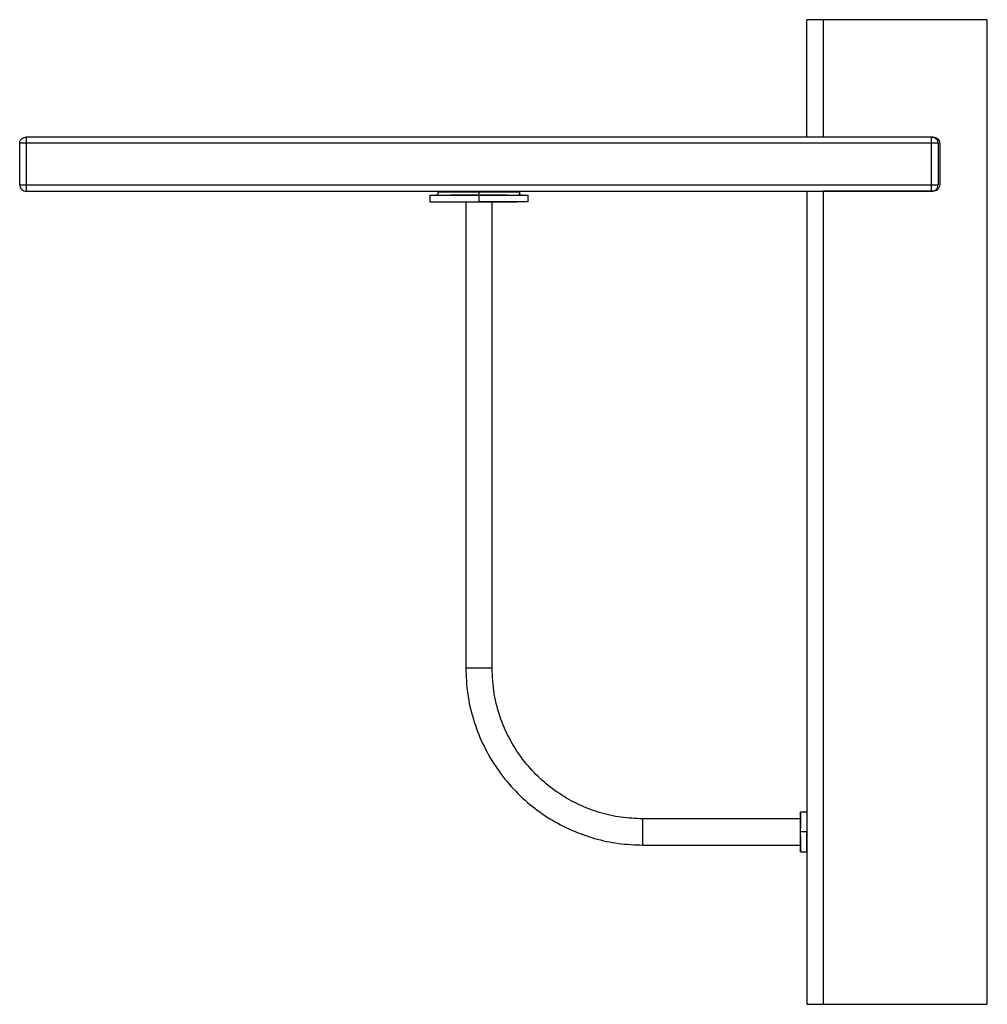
# Paper-space layout '_Right' of a CAD drawing. Header units: millimetres. Extents: x -2718 to -2423, y -248 to 52.
import ezdxf

# ---------------------------------------------------------------- set-up
doc = ezdxf.new("R2010")
doc.units = ezdxf.units.MM

psp = doc.layouts.new('_Right')

# ---------------------------------------------------------------- linework, layer by layer
at = {"color": 7, "linetype": 'Continuous', "lineweight": 25}
for p, q in [((-2478.07, 16.75), (-2478.07, 52.5)), ((-2423.07, 52.5), (-2473.07, 52.5)), ((-2473.07, 52.5), (-2473.07, 16.75)), ((-2423.07, -247.5), (-2423.07, 52.5)), ((-2440.07, 16.75), (-2716.07, 16.75)), ((-2440.07, 16.69), (-2440.07, 16.75)), ((-2440.07, 16.75), (-2439.57, 16.75)), ((-2718.07, 2.14), (-2718.07, 14.86)), ((-2716.07, 14.86), (-2716.07, 2.14)), ((-2440.07, 14.86), (-2716.07, 14.86)), ((-2440.07, 2.14), (-2440.07, 14.86)), ((-2438.07, 14.86), (-2438.07, 2.14)), ((-2437.57, 14.75), (-2437.57, 2.25)), ((-2718.07, 2.14), (-2718, 2.14)), ((-2716.07, 2.14), (-2440.07, 2.14)), ((-2716.07, 0.25), (-2440.07, 0.25)), ((-2578.07, 0), (-2587.59, 0)), ((-2581.07, 0.25), (-2581.07, 0)), ((-2578.07, 0), (-2578.07, -3)), ((-2568.56, 0), (-2577.75, 0)), ((-2575.07, 0), (-2575.07, 0.25)), ((-2478.07, 0.25), (-2478.07, -247.5)), ((-2473.07, 0.25), (-2473.07, -247.5)), ((-2439.57, 0.25), (-2473.07, 0.25)), ((-2438.13, 2.14), (-2438.07, 2.14)), ((-2593.07, -1), (-2593.07, -3)), ((-2590.47, -1), (-2591.24, -1)), ((-2590.57, 0), (-2590.57, -1)), ((-2587.76, 0), (-2588.64, 0)), ((-2578.07, -1), (-2586.71, -1)), ((-2581.07, -3), (-2580.85, -3)), ((-2569.44, -1), (-2577.68, -1)), ((-2567.1, 0), (-2567.92, 0)), ((-2565.39, -1), (-2565.68, -1)), ((-2565.57, -1), (-2565.57, 0)), ((-2564.91, -1), (-2565.39, -1)), ((-2563.07, -3), (-2563.07, -1)), ((-2585.66, -3), (-2582.07, -3)), ((-2582.07, -3), (-2582.07, -145)), ((-2581.93, -3), (-2581.07, -3)), ((-2576.57, -3), (-2575.51, -3)), ((-2575.07, -3), (-2570.5, -3)), ((-2574.07, -145), (-2574.07, -3)), ((-2480.07, -191), (-2528.07, -191)), ((-2480.08, -191.97), (-2480.08, -192)), ((-2478.07, -189), (-2480.07, -189)), ((-2480.08, -192.34), (-2480.08, -193.65)), ((-2480.08, -196.45), (-2480.08, -197.66)), ((-2480.08, -198), (-2480.08, -198.03)), ((-2478.07, -195), (-2480.07, -195)), ((-2528.07, -199), (-2480.07, -199)), ((-2480.07, -201), (-2478.07, -201)), ((-2473.07, -247.5), (-2423.07, -247.5))]:
    psp.add_line(p, q, dxfattribs=at)
for points, knots in [([(-2473.07, 52.5), (-2473.78, 52.5), (-2475.26, 52.5), (-2476.93, 52.5), (-2477.91, 52.5), (-2478.02, 52.5), (-2478.07, 52.5)], [0, 0, 0, 0, 0.270261, 0.562429, 0.789736, 1, 1, 1, 1]), ([(-2718.07, 14.86), (-2718.06, 15.04), (-2718.03, 15.4), (-2717.77, 15.92), (-2717.34, 16.37), (-2716.75, 16.69), (-2716.29, 16.73), (-2716.07, 16.75)], [0, 0, 0, 0, 0.171774, 0.358431, 0.554234, 0.784485, 1, 1, 1, 1]), ([(-2716.07, 16.75), (-2716.07, 16.72), (-2716.07, 16.65), (-2716.07, 16.15), (-2716.07, 15.51), (-2716.07, 15.07), (-2716.07, 14.86)], [0, 0, 0, 0, 0.277438, 0.571853, 0.79564, 1, 1, 1, 1]), ([(-2438.07, 14.84), (-2438.08, 14.96), (-2438.09, 15.2), (-2438.2, 15.55), (-2438.38, 15.87), (-2438.71, 16.25), (-2439.16, 16.53), (-2439.67, 16.69), (-2439.94, 16.71), (-2440.07, 16.72)], [0, 0, 0, 0, 0.116881, 0.237365, 0.360578, 0.484858, 0.736583, 0.868349, 1, 1, 1, 1]), ([(-2440.07, 14.86), (-2440.07, 15.04), (-2440.07, 15.4), (-2440.07, 15.92), (-2440.07, 16.37), (-2440.07, 16.64), (-2440.07, 16.68), (-2440.07, 16.69)], [0, 0, 0, 0, 0.195193, 0.407299, 0.629798, 0.89144, 1, 1, 1, 1]), ([(-2439.57, 16.75), (-2439.29, 16.71), (-2438.7, 16.64), (-2438.03, 16.1), (-2437.64, 15.42), (-2437.59, 14.97), (-2437.57, 14.75)], [0, 0, 0, 0, 0.270261, 0.562429, 0.789736, 1, 1, 1, 1]), ([(-2716.07, 14.86), (-2716.36, 14.86), (-2716.95, 14.86), (-2717.62, 14.86), (-2718.01, 14.86), (-2718.05, 14.86), (-2718.07, 14.86)], [0, 0, 0, 0, 0.270261, 0.562429, 0.789736, 1, 1, 1, 1]), ([(-2438.07, 14.86), (-2438.11, 14.86), (-2438.18, 14.86), (-2438.72, 14.86), (-2439.4, 14.86), (-2439.85, 14.86), (-2440.07, 14.86)], [0, 0, 0, 0, 0.270261, 0.562429, 0.789736, 1, 1, 1, 1]), ([(-2718.04, 2.14), (-2718.03, 2.01), (-2718.01, 1.76), (-2717.88, 1.39), (-2717.69, 1.06), (-2717.35, 0.67), (-2716.81, 0.32), (-2716.3, 0.27), (-2716.05, 0.25)], [0, 0, 0, 0, 0.124646, 0.250443, 0.375292, 0.498413, 0.750527, 1, 1, 1, 1]), ([(-2718, 2.14), (-2717.97, 2.14), (-2717.9, 2.14), (-2717.42, 2.14), (-2716.75, 2.14), (-2716.29, 2.14), (-2716.07, 2.14)], [0, 0, 0, 0, 0.17407, 0.504751, 0.76202, 1, 1, 1, 1]), ([(-2716.07, 2.14), (-2716.07, 1.96), (-2716.07, 1.6), (-2716.07, 1.08), (-2716.07, 0.63), (-2716.07, 0.31), (-2716.07, 0.27), (-2716.07, 0.25)], [0, 0, 0, 0, 0.171774, 0.358431, 0.554234, 0.784485, 1, 1, 1, 1]), ([(-2590.57, 0), (-2590.53, 0), (-2590.43, 0), (-2589.69, 0), (-2588.54, 0), (-2586.97, 0), (-2585.06, 0), (-2582.89, 0), (-2580.53, 0), (-2578.9, 0), (-2578.07, 0)], [0, 0, 0, 0, 0.125589, 0.25, 0.374411, 0.5, 0.625589, 0.75, 0.874411, 1, 1, 1, 1]), ([(-2590.37, 0), (-2590.36, 0), (-2590.28, 0), (-2589.67, 0), (-2588.54, 0), (-2586.97, 0), (-2585.06, 0), (-2582.89, 0), (-2580.53, 0), (-2578.9, 0), (-2578.07, 0)], [0, 0, 0, 0, 0.023077, 0.162074, 0.30107, 0.441382, 0.581695, 0.720691, 0.859688, 1, 1, 1, 1]), ([(-2590.15, 0), (-2589.64, 0), (-2588.84, 0), (-2588.16, 0), (-2587.91, 0)], [0, 0, 0, 0, 0.62549, 1, 1, 1, 1]), ([(-2578.07, 0), (-2577.25, 0), (-2575.62, 0), (-2573.26, 0), (-2571.09, 0), (-2569.18, 0), (-2567.61, 0), (-2566.46, 0), (-2565.71, 0), (-2565.62, 0), (-2565.57, 0)], [0, 0, 0, 0, 0.125589, 0.25, 0.374411, 0.5, 0.625589, 0.75, 0.874411, 1, 1, 1, 1]), ([(-2578.07, 0), (-2577.25, 0), (-2575.62, 0), (-2573.26, 0), (-2571.09, 0), (-2569.18, 0), (-2567.6, 0), (-2566.48, 0), (-2565.87, 0), (-2565.79, 0), (-2565.78, 0)], [0, 0, 0, 0, 0.140312, 0.279309, 0.418305, 0.558618, 0.69893, 0.837927, 0.976923, 1, 1, 1, 1]), ([(-2568.34, 0), (-2568.06, 0), (-2567.35, 0), (-2566.51, 0), (-2566, 0)], [0, 0, 0, 0, 0.405643, 1, 1, 1, 1]), ([(-2478.07, 0.25), (-2477.99, 0.25), (-2477.8, 0.25), (-2476.45, 0.25), (-2474.77, 0.25), (-2473.62, 0.25), (-2473.07, 0.25)], [0, 0, 0, 0, 0.270261, 0.562429, 0.789736, 1, 1, 1, 1]), ([(-2440.1, 0.25), (-2439.85, 0.27), (-2439.33, 0.32), (-2438.79, 0.67), (-2438.46, 1.06), (-2438.27, 1.39), (-2438.14, 1.76), (-2438.12, 2.01), (-2438.11, 2.14)], [0, 0, 0, 0, 0.249473, 0.501587, 0.624708, 0.749557, 0.875354, 1, 1, 1, 1]), ([(-2440.07, 0.25), (-2440.07, 0.28), (-2440.07, 0.35), (-2440.07, 0.85), (-2440.07, 1.49), (-2440.07, 1.93), (-2440.07, 2.14)], [0, 0, 0, 0, 0.277438, 0.571853, 0.79564, 1, 1, 1, 1]), ([(-2440.07, 2.14), (-2439.79, 2.14), (-2439.2, 2.14), (-2438.54, 2.14), (-2438.19, 2.14), (-2438.15, 2.14), (-2438.13, 2.14)], [0, 0, 0, 0, 0.306047, 0.636901, 0.894306, 1, 1, 1, 1]), ([(-2437.57, 2.25), (-2437.61, 1.96), (-2437.68, 1.37), (-2438.22, 0.7), (-2438.89, 0.31), (-2439.35, 0.27), (-2439.57, 0.25)], [0, 0, 0, 0, 0.270261, 0.562429, 0.789736, 1, 1, 1, 1]), ([(-2593.07, -1), (-2593.02, -1), (-2592.91, -1), (-2592.01, -1), (-2590.63, -1), (-2588.75, -1), (-2586.46, -1), (-2583.85, -1), (-2581.02, -1), (-2579.06, -1), (-2578.07, -1)], [0, 0, 0, 0, 0.125589, 0.25, 0.374411, 0.5, 0.625589, 0.75, 0.874411, 1, 1, 1, 1]), ([(-2593.07, -3), (-2593.02, -3), (-2592.91, -3), (-2592.01, -3), (-2590.63, -3), (-2588.75, -3), (-2586.46, -3), (-2583.85, -3), (-2581.02, -3), (-2579.06, -3), (-2578.07, -3)], [0, 0, 0, 0, 0.125589, 0.25, 0.374411, 0.5, 0.625589, 0.75, 0.874411, 1, 1, 1, 1]), ([(-2592.83, -1), (-2592.82, -1), (-2592.72, -1), (-2591.99, -1), (-2590.64, -1), (-2588.75, -1), (-2586.46, -1), (-2583.85, -1), (-2581.02, -1), (-2579.06, -1), (-2578.07, -1)], [0, 0, 0, 0, 0.023077, 0.162074, 0.30107, 0.441383, 0.581695, 0.720691, 0.859688, 1, 1, 1, 1]), ([(-2592.56, -1), (-2591.95, -1), (-2591.24, -1), (-2590.65, -1), (-2590.57, -1)], [0, 0, 0, 0, 0.868537, 1, 1, 1, 1]), ([(-2590.37, -1), (-2590.36, -1), (-2590.31, -1), (-2590.08, -1), (-2589.9, -1)], [0, 0, 0, 0, 0.214511, 1, 1, 1, 1]), ([(-2586.36, -3), (-2585.53, -3), (-2583.87, -3), (-2582.01, -3), (-2581.07, -3)], [0, 0, 0, 0, 0.5017359, 1, 1, 1, 1]), ([(-2578.07, -1), (-2577.09, -1), (-2575.12, -1), (-2572.3, -1), (-2569.69, -1), (-2567.4, -1), (-2565.52, -1), (-2564.13, -1), (-2563.24, -1), (-2563.13, -1), (-2563.07, -1)], [0, 0, 0, 0, 0.125589, 0.25, 0.374411, 0.5, 0.625589, 0.75, 0.874411, 1, 1, 1, 1]), ([(-2578.07, -1), (-2577.09, -1), (-2575.12, -1), (-2572.3, -1), (-2569.69, -1), (-2567.4, -1), (-2565.51, -1), (-2564.16, -1), (-2563.43, -1), (-2563.33, -1), (-2563.32, -1)], [0, 0, 0, 0, 0.140312, 0.279309, 0.418305, 0.558618, 0.69893, 0.837926, 0.976923, 1, 1, 1, 1]), ([(-2563.07, -3), (-2563.13, -3), (-2563.24, -3), (-2564.13, -3), (-2565.52, -3), (-2567.4, -3), (-2569.69, -3), (-2572.3, -3), (-2575.12, -3), (-2577.09, -3), (-2578.07, -3)], [0, 0, 0, 0, 0.125589, 0.25, 0.374411, 0.5, 0.625589, 0.75, 0.874411, 1, 1, 1, 1]), ([(-2570.02, -3), (-2570.78, -3), (-2572.38, -3), (-2574.18, -3), (-2575.13, -3)], [0, 0, 0, 0, 0.472487, 1, 1, 1, 1]), ([(-2565.78, -1), (-2565.79, -1), (-2565.84, -1), (-2566.07, -1), (-2566.25, -1)], [0, 0, 0, 0, 0.214006, 1, 1, 1, 1]), ([(-2565.57, -1), (-2565.5, -1), (-2564.91, -1), (-2564.2, -1), (-2563.6, -1)], [0, 0, 0, 0, 0.13255, 1, 1, 1, 1]), ([(-2589.62, -3), (-2589.32, -3), (-2587.7, -3), (-2586.06, -3), (-2584.73, -3)], [0, 0, 0, 0, 0.184886, 1, 1, 1, 1]), ([(-2582.07, -3), (-2582.02, -3), (-2581.9, -3), (-2580.97, -3), (-2579.62, -3), (-2578.07, -3), (-2576.52, -3), (-2575.17, -3), (-2574.25, -3), (-2574.13, -3), (-2574.07, -3)], [0, 0, 0, 0, 0.120054, 0.25, 0.379946, 0.5, 0.620054, 0.75, 0.879946, 1, 1, 1, 1]), ([(-2571.42, -3), (-2570.09, -3), (-2568.45, -3), (-2566.82, -3), (-2566.52, -3)], [0, 0, 0, 0, 0.814855, 1, 1, 1, 1]), ([(-2582.07, -145), (-2582.02, -145), (-2581.9, -145), (-2580.97, -145), (-2579.62, -145), (-2578.07, -145), (-2576.52, -145), (-2575.17, -145), (-2574.25, -145), (-2574.13, -145), (-2574.07, -145)], [0, 0, 0, 0, 0.120054, 0.25, 0.379946, 0.5, 0.620054, 0.75, 0.879946, 1, 1, 1, 1]), ([(-2582.07, -145), (-2581.96, -147.64), (-2581.74, -152.92), (-2579.94, -160.66), (-2577.11, -168.07), (-2573.21, -174.99), (-2568.35, -181.26), (-2562.73, -186.65), (-2556.52, -191.1), (-2549.9, -194.58), (-2542.86, -197.1), (-2535.54, -198.7), (-2530.56, -198.9), (-2528.07, -199)], [0, 0, 0, 0, 0.09333, 0.186659, 0.279987, 0.373317, 0.466645, 0.559975, 0.64798, 0.735987, 0.823991, 0.911995, 1, 1, 1, 1]), ([(-2528.07, -191), (-2530.32, -190.9), (-2534.82, -190.71), (-2541.42, -189.18), (-2547.73, -186.77), (-2553.62, -183.45), (-2558.96, -179.31), (-2563.92, -174.14), (-2568.23, -167.9), (-2571.55, -160.66), (-2573.68, -152.95), (-2573.94, -147.65), (-2574.07, -145)], [0, 0, 0, 0, 0.093347, 0.186694, 0.280042, 0.373391, 0.466739, 0.560087, 0.670064, 0.780043, 0.890021, 1, 1, 1, 1]), ([(-2480.07, -195), (-2480.07, -194.22), (-2480.07, -192.65), (-2480.07, -190.64), (-2480.07, -189.35), (-2480.07, -188.84), (-2480.07, -189.1), (-2480.07, -189.17)], [0, 0, 0, 0, 0.22831, 0.456619, 0.684929, 0.913238, 1, 1, 1, 1]), ([(-2528.07, -199), (-2528.07, -198.94), (-2528.07, -198.83), (-2528.07, -197.9), (-2528.07, -196.55), (-2528.07, -195), (-2528.07, -193.45), (-2528.07, -192.1), (-2528.07, -191.17), (-2528.07, -191.06), (-2528.07, -191)], [0, 0, 0, 0, 0.120054, 0.25, 0.379946, 0.5, 0.620054, 0.75, 0.879946, 1, 1, 1, 1]), ([(-2480.07, -189.17), (-2480.07, -189.71), (-2480.08, -190.62), (-2480.08, -191.45), (-2480.08, -191.8)], [0, 0, 0, 0, 0.581255, 1, 1, 1, 1]), ([(-2480.07, -191.7), (-2480.07, -191.7), (-2480.07, -191.75), (-2480.08, -191.8), (-2480.08, -191.84)], [0, 0, 0, 0, 0.175991, 1, 1, 1, 1]), ([(-2480.07, -190.34), (-2480.07, -190.45), (-2480.07, -190.61), (-2480.07, -190.92), (-2480.07, -191)], [0, 0, 0, 0, 0.720579, 1, 1, 1, 1]), ([(-2480.07, -191), (-2480.07, -191.03), (-2480.07, -191.09), (-2480.07, -191.55), (-2480.07, -191.71)], [0, 0, 0, 0, 0.657898, 1, 1, 1, 1]), ([(-2480.07, -192), (-2480.07, -192.05), (-2480.07, -192.39), (-2480.07, -193.11), (-2480.07, -193.75), (-2480.07, -193.86)], [0, 0, 0, 0, 0.137285, 0.850004, 1, 1, 1, 1]), ([(-2478.07, -189), (-2478.07, -189.09), (-2478.07, -189.27), (-2478.07, -190.66), (-2478.07, -192.64), (-2478.07, -194.21), (-2478.07, -195)], [0, 0, 0, 0, 0.249996, 0.499997, 0.749999, 1, 1, 1, 1]), ([(-2480.07, -200.83), (-2480.07, -200.9), (-2480.07, -201.16), (-2480.07, -200.65), (-2480.07, -199.36), (-2480.07, -197.35), (-2480.07, -195.78), (-2480.07, -195)], [0, 0, 0, 0, 0.0867502, 0.3150627, 0.543375, 0.7716875, 1, 1, 1, 1]), ([(-2480.07, -196.32), (-2480.07, -196.37), (-2480.07, -196.96), (-2480.07, -197.89), (-2480.07, -198.83), (-2480.07, -198.95), (-2480.07, -199)], [0, 0, 0, 0, 0.031628, 0.362822, 0.694016, 1, 1, 1, 1]), ([(-2478.07, -201), (-2478.07, -200.91), (-2478.07, -200.73), (-2478.07, -199.34), (-2478.07, -197.36), (-2478.07, -195.79), (-2478.07, -195)], [0, 0, 0, 0, 0.249995, 0.499997, 0.749998, 1, 1, 1, 1]), ([(-2480.08, -198.16), (-2480.08, -198.2), (-2480.07, -198.25), (-2480.07, -198.3), (-2480.07, -198.3)], [0, 0, 0, 0, 0.824071, 1, 1, 1, 1]), ([(-2480.08, -198.2), (-2480.08, -198.55), (-2480.08, -199.38), (-2480.07, -200.3), (-2480.07, -200.83)], [0, 0, 0, 0, 0.418781, 1, 1, 1, 1]), ([(-2480.07, -199), (-2480.07, -199.08), (-2480.07, -199.39), (-2480.07, -199.55), (-2480.07, -199.66)], [0, 0, 0, 0, 0.279412, 1, 1, 1, 1]), ([(-2478.07, -247.5), (-2477.99, -247.5), (-2477.8, -247.5), (-2476.45, -247.5), (-2474.77, -247.5), (-2473.62, -247.5), (-2473.07, -247.5)], [0, 0, 0, 0, 0.270261, 0.562429, 0.789736, 1, 1, 1, 1])]:
    psp.add_open_spline(points, degree=3, knots=knots, dxfattribs=at)

doc.saveas('drawing.dxf')
